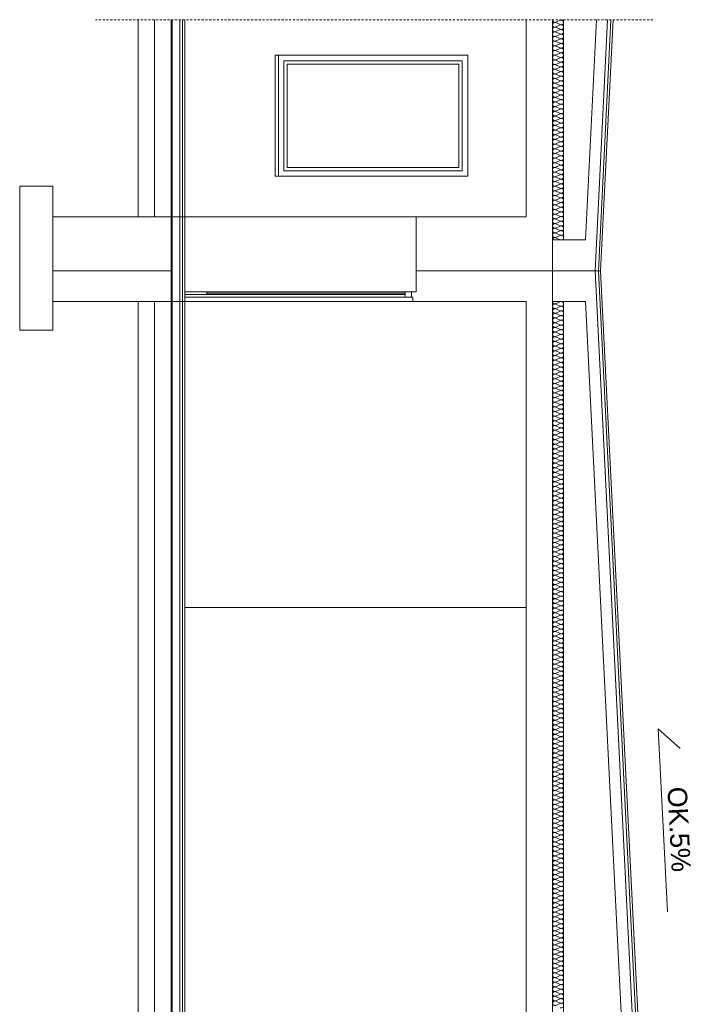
# Model space of a CAD drawing. Header units: millimetres. Extents: x 12683 to 90307, y 30842 to 62253.
# Tile 18 of 152: x 31409 to 32021, y 50817 to 51712. Entities that reach past the tile are written whole.
import ezdxf

# ---------------------------------------------------------------- set-up
doc = ezdxf.new("R2010")
doc.units = ezdxf.units.MM
doc.header["$LTSCALE"] = 0.6
doc.linetypes.add('CIEPLA', pattern=[5.7625, 3.175, -2.5875])
for name, color, linetype, lineweight in [('zzz_podklady_konstrukcja', 252, 'CIEPLA', 15), ('zzz_podklady_sciany', 252, 'Continuous', 15), ('zzzz_podklady_przekroje', 252, 'Continuous', 15)]:
    doc.layers.add(name, color=color, linetype=linetype, lineweight=lineweight)
doc.styles.add('GENERATED_STYLE_1', font='ARIAL.TTF')

msp = doc.modelspace()

# ---------------------------------------------------------------- linework, layer by layer
at = {"layer": 'zzz_podklady_konstrukcja'}
msp.add_line((31984.34, 51711.62), (31478.16, 51711.62), dxfattribs=at)
at = {"layer": 'zzz_podklady_sciany'}
for p, q in [((31869.19, 51532.53), (31439.19, 51532.53)), ((31869.19, 51177.53), (31559.19, 51177.53))]:
    msp.add_line(p, q, dxfattribs=at)
at = {"layer": 'zzzz_podklady_przekroje'}
for p, q in [((31516.69, 51711.62), (31516.69, 51532.53)), ((31531.69, 51711.62), (31531.69, 51532.53)), ((31546.69, 51711.62), (31546.69, 51483.53)), ((31547.69, 51711.62), (31547.69, 51483.53)), ((31554.69, 51711.62), (31554.69, 51532.53)), ((31557.19, 51711.62), (31557.19, 51532.53)), ((31559.19, 51711.62), (31559.19, 51532.53)), ((31869.19, 51711.62), (31869.19, 51532.53)), ((31893.19, 51711.62), (31893.19, 51483.53)), ((31896.17, 51709.3), (31900.21, 51711.06)), ((31900.21, 51707.17), (31896.17, 51708.94)), ((31896.17, 51705.05), (31900.21, 51706.82)), ((31900.21, 51711.42), (31899.75, 51711.62)), ((31903.19, 51711.62), (31903.19, 51511.53)), ((31933.2, 51711.62), (31923.19, 51511.53)), ((31943.21, 51711.62), (31931.81, 51483.53)), ((31946.21, 51711.62), (31934.81, 51483.53)), ((31948.22, 51711.62), (31936.81, 51483.53)), ((31900.21, 51702.92), (31896.17, 51704.69)), ((31896.17, 51700.8), (31900.21, 51702.57)), ((31900.21, 51698.67), (31896.17, 51700.44)), ((31896.17, 51696.55), (31900.21, 51698.32)), ((31900.21, 51694.42), (31896.17, 51696.19)), ((31896.17, 51692.3), (31900.21, 51694.07)), ((31900.21, 51690.18), (31896.17, 51691.94)), ((31896.17, 51688.05), (31900.21, 51689.82)), ((31900.21, 51685.93), (31896.17, 51687.69)), ((31641.19, 51679.36), (31641.19, 51569.36)), ((31641.19, 51679.36), (31816.19, 51679.36)), ((31644.19, 51679.36), (31644.19, 51569.36)), ((31816.19, 51679.36), (31816.19, 51569.36)), ((31896.17, 51683.8), (31900.21, 51685.57)), ((31900.21, 51681.68), (31896.17, 51683.44)), ((31896.17, 51679.55), (31900.21, 51681.32)), ((31900.21, 51677.43), (31896.17, 51679.2)), ((31649.19, 51674.36), (31811.19, 51674.36)), ((31649.19, 51674.36), (31649.19, 51574.36)), ((31652.19, 51671.36), (31808.19, 51671.36)), ((31652.19, 51671.36), (31652.19, 51577.36)), ((31808.19, 51671.36), (31808.19, 51577.36)), ((31811.19, 51674.36), (31811.19, 51574.36)), ((31896.17, 51675.3), (31900.21, 51677.07)), ((31900.21, 51673.18), (31896.17, 51674.95)), ((31896.17, 51671.05), (31900.21, 51672.82)), ((31900.21, 51668.93), (31896.17, 51670.7)), ((31896.17, 51666.8), (31900.21, 51668.57)), ((31900.21, 51664.68), (31896.17, 51666.45)), ((31896.17, 51662.55), (31900.21, 51664.32)), ((31900.21, 51660.43), (31896.17, 51662.2)), ((31896.17, 51658.31), (31900.21, 51660.07)), ((31900.21, 51656.18), (31896.17, 51657.95)), ((31896.17, 51654.06), (31900.21, 51655.82)), ((31900.21, 51651.93), (31896.17, 51653.7)), ((31896.17, 51649.81), (31900.21, 51651.57)), ((31900.21, 51647.68), (31896.17, 51649.45)), ((31896.17, 51645.56), (31900.21, 51647.33)), ((31900.21, 51643.43), (31896.17, 51645.2)), ((31896.17, 51641.31), (31900.21, 51643.08)), ((31900.21, 51639.18), (31896.17, 51640.95)), ((31896.17, 51637.06), (31900.21, 51638.83)), ((31900.21, 51634.93), (31896.17, 51636.7)), ((31896.17, 51632.81), (31900.21, 51634.58)), ((31900.21, 51630.69), (31896.17, 51632.45)), ((31896.17, 51628.56), (31900.21, 51630.33)), ((31900.21, 51626.44), (31896.17, 51628.2)), ((31896.17, 51624.31), (31900.21, 51626.08)), ((31900.21, 51622.19), (31896.17, 51623.95)), ((31896.17, 51620.06), (31900.21, 51621.83)), ((31900.21, 51617.94), (31896.17, 51619.71)), ((31896.17, 51615.81), (31900.21, 51617.58)), ((31900.21, 51613.69), (31896.17, 51615.46)), ((31896.17, 51611.56), (31900.21, 51613.33)), ((31900.21, 51609.44), (31896.17, 51611.21)), ((31896.17, 51607.31), (31900.21, 51609.08)), ((31900.21, 51605.19), (31896.17, 51606.96)), ((31896.17, 51603.06), (31900.21, 51604.83)), ((31900.21, 51600.94), (31896.17, 51602.71)), ((31896.17, 51598.82), (31900.21, 51600.58)), ((31900.21, 51596.69), (31896.17, 51598.46)), ((31896.17, 51594.57), (31900.21, 51596.33)), ((31900.21, 51592.44), (31896.17, 51594.21)), ((31896.17, 51590.32), (31900.21, 51592.08)), ((31900.21, 51588.19), (31896.17, 51589.96)), ((31896.17, 51586.07), (31900.21, 51587.84)), ((31900.21, 51583.94), (31896.17, 51585.71)), ((31896.17, 51581.82), (31900.21, 51583.59)), ((31900.21, 51579.69), (31896.17, 51581.46)), ((31649.19, 51574.36), (31811.19, 51574.36)), ((31652.19, 51577.36), (31808.19, 51577.36)), ((31896.17, 51577.57), (31900.21, 51579.34)), ((31900.21, 51575.44), (31896.17, 51577.21)), ((31896.17, 51573.32), (31900.21, 51575.09)), ((31900.21, 51571.2), (31896.17, 51572.96)), ((31641.19, 51569.36), (31816.19, 51569.36)), ((31896.17, 51569.07), (31900.21, 51570.84)), ((31900.21, 51566.95), (31896.17, 51568.71)), ((31896.17, 51564.82), (31900.21, 51566.59)), ((31900.21, 51562.7), (31896.17, 51564.46)), ((31896.17, 51560.57), (31900.21, 51562.34)), ((31409.19, 51429.53), (31409.19, 51560.35)), ((31439.19, 51560.35), (31409.19, 51560.35)), ((31439.19, 51429.53), (31439.19, 51560.35)), ((31900.21, 51558.45), (31896.17, 51560.22)), ((31896.17, 51556.32), (31900.21, 51558.09)), ((31900.21, 51554.2), (31896.17, 51555.97)), ((31896.17, 51552.07), (31900.21, 51553.84)), ((31900.21, 51549.95), (31896.17, 51551.72)), ((31896.17, 51547.82), (31900.21, 51549.59)), ((31900.21, 51545.7), (31896.17, 51547.47)), ((31896.17, 51543.57), (31900.21, 51545.34)), ((31900.21, 51541.45), (31896.17, 51543.22)), ((31896.17, 51539.33), (31900.21, 51541.09)), ((31900.21, 51537.2), (31896.17, 51538.97)), ((31896.17, 51535.08), (31900.21, 51536.84)), ((31554.69, 49972.53), (31554.69, 51532.53)), ((31557.19, 49972.53), (31557.19, 51532.53)), ((31559.19, 49972.53), (31559.19, 51532.53)), ((31766.39, 51532.53), (31769.19, 51532.53)), ((31769.19, 51464.53), (31769.19, 51532.53)), ((31900.21, 51532.95), (31896.17, 51534.72)), ((31896.17, 51530.83), (31900.21, 51532.59)), ((31900.21, 51528.7), (31896.17, 51530.47)), ((31896.17, 51526.58), (31900.21, 51528.35)), ((31900.21, 51524.45), (31896.17, 51526.22)), ((31896.17, 51522.33), (31900.21, 51524.1)), ((31900.21, 51520.2), (31896.17, 51521.97)), ((31896.17, 51518.08), (31900.21, 51519.85)), ((31900.21, 51515.95), (31896.17, 51517.72)), ((31893.19, 51511.53), (31923.19, 51511.53)), ((31896.17, 51513.83), (31900.21, 51515.6)), ((31900.21, 51511.71), (31896.17, 51513.47)), ((31439.19, 51483.53), (31546.69, 51483.53)), ((31546.69, 49944.53), (31546.69, 51483.53)), ((31547.69, 49944.53), (31547.69, 51483.53)), ((31769.19, 51483.53), (31936.81, 51483.53)), ((31769.19, 51483.53), (31936.81, 51483.53)), ((31816.19, 51483.53), (31859.19, 51483.53)), ((31893.19, 49944.53), (31893.19, 51483.53)), ((31970.28, 50714.03), (31931.81, 51483.53)), ((31973.28, 50714.03), (31934.81, 51483.53)), ((31975.29, 50714.03), (31936.81, 51483.53)), ((31759.19, 51464.53), (31559.19, 51464.53)), ((31579.19, 51464.53), (31579.19, 51461.93)), ((31759.19, 51464.53), (31769.19, 51464.53)), ((31759.19, 51464.53), (31759.19, 51459.53)), ((31765.19, 51464.53), (31769.19, 51464.53)), ((31765.19, 51459.53), (31765.19, 51464.53)), ((31439.19, 51455.53), (31640.94, 51455.53)), ((31516.69, 49972.53), (31516.69, 51455.53)), ((31531.69, 49972.53), (31531.69, 51455.53)), ((31759.19, 51461.93), (31559.19, 51461.93)), ((31559.19, 51459.53), (31766.39, 51459.53)), ((31579.19, 51463.13), (31759.19, 51463.13)), ((31581.99, 51463.13), (31759.19, 51463.13)), ((31759.19, 51461.93), (31581.99, 51461.93)), ((31640.94, 51455.53), (31869.19, 51455.53)), ((31766.39, 51455.53), (31766.39, 51459.53)), ((31766.39, 51455.53), (31766.39, 51459.53)), ((31766.39, 51455.53), (31769.19, 51455.53)), ((31819.19, 51455.53), (31859.19, 51455.53)), ((31869.19, 49972.53), (31869.19, 51455.53)), ((31893.19, 51455.53), (31923.19, 51455.53)), ((31900.21, 51455.35), (31896.17, 51453.58)), ((31903.19, 49972.53), (31903.19, 51455.53)), ((31960.27, 50714.03), (31923.19, 51455.53)), ((31896.17, 51453.22), (31900.21, 51451.46)), ((31900.21, 51451.1), (31896.17, 51449.33)), ((31896.17, 51448.97), (31900.21, 51447.21)), ((31900.21, 51446.85), (31896.17, 51445.08)), ((31896.17, 51444.73), (31900.21, 51442.96)), ((31900.21, 51442.6), (31896.17, 51440.83)), ((31896.17, 51440.48), (31900.21, 51438.71)), ((31900.21, 51438.35), (31896.17, 51436.58)), ((31439.19, 51429.53), (31409.19, 51429.53)), ((31896.17, 51436.23), (31900.21, 51434.46)), ((31900.21, 51434.1), (31896.17, 51432.33)), ((31896.17, 51431.98), (31900.21, 51430.21)), ((31900.21, 51429.85), (31896.17, 51428.08)), ((31896.17, 51427.73), (31900.21, 51425.96)), ((31900.21, 51425.6), (31896.17, 51423.84)), ((31896.17, 51423.48), (31900.21, 51421.71)), ((31900.21, 51421.35), (31896.17, 51419.59)), ((31896.17, 51419.23), (31900.21, 51417.46)), ((31900.21, 51417.1), (31896.17, 51415.34)), ((31896.17, 51414.98), (31900.21, 51413.21)), ((31900.21, 51412.86), (31896.17, 51411.09)), ((31896.17, 51410.73), (31900.21, 51408.96)), ((31900.21, 51408.61), (31896.17, 51406.84)), ((31896.17, 51406.48), (31900.21, 51404.71)), ((31900.21, 51404.36), (31896.17, 51402.59)), ((31896.17, 51402.23), (31900.21, 51400.46)), ((31900.21, 51400.11), (31896.17, 51398.34)), ((31896.17, 51397.98), (31900.21, 51396.22)), ((31900.21, 51395.86), (31896.17, 51394.09)), ((31896.17, 51393.73), (31900.21, 51391.97)), ((31900.21, 51391.61), (31896.17, 51389.84)), ((31896.17, 51389.48), (31900.21, 51387.72)), ((31900.21, 51387.36), (31896.17, 51385.59)), ((31896.17, 51385.24), (31900.21, 51383.47)), ((31900.21, 51383.11), (31896.17, 51381.34)), ((31896.17, 51380.99), (31900.21, 51379.22)), ((31900.21, 51378.86), (31896.17, 51377.09)), ((31896.17, 51376.74), (31900.21, 51374.97)), ((31900.21, 51374.61), (31896.17, 51372.84)), ((31896.17, 51372.49), (31900.21, 51370.72)), ((31900.21, 51370.36), (31896.17, 51368.59)), ((31896.17, 51368.24), (31900.21, 51366.47)), ((31900.21, 51366.11), (31896.17, 51364.35)), ((31896.17, 51363.99), (31900.21, 51362.22)), ((31900.21, 51361.86), (31896.17, 51360.1)), ((31896.17, 51359.74), (31900.21, 51357.97)), ((31900.21, 51357.61), (31896.17, 51355.85)), ((31896.17, 51355.49), (31900.21, 51353.72)), ((31900.21, 51353.37), (31896.17, 51351.6)), ((31896.17, 51351.24), (31900.21, 51349.47)), ((31900.21, 51349.12), (31896.17, 51347.35)), ((31896.17, 51346.99), (31900.21, 51345.22)), ((31900.21, 51344.87), (31896.17, 51343.1)), ((31896.17, 51342.74), (31900.21, 51340.97)), ((31900.21, 51340.62), (31896.17, 51338.85)), ((31896.17, 51338.49), (31900.21, 51336.73)), ((31900.21, 51336.37), (31896.17, 51334.6)), ((31896.17, 51334.24), (31900.21, 51332.48)), ((31900.21, 51332.12), (31896.17, 51330.35)), ((31896.17, 51329.99), (31900.21, 51328.23)), ((31900.21, 51327.87), (31896.17, 51326.1)), ((31896.17, 51325.75), (31900.21, 51323.98)), ((31900.21, 51323.62), (31896.17, 51321.85)), ((31896.17, 51321.5), (31900.21, 51319.73)), ((31900.21, 51319.37), (31896.17, 51317.6)), ((31896.17, 51317.25), (31900.21, 51315.48)), ((31900.21, 51315.12), (31896.17, 51313.35)), ((31896.17, 51313), (31900.21, 51311.23)), ((31900.21, 51310.87), (31896.17, 51309.11)), ((31896.17, 51308.75), (31900.21, 51306.98)), ((31900.21, 51306.62), (31896.17, 51304.86)), ((31896.17, 51304.5), (31900.21, 51302.73)), ((31900.21, 51302.37), (31896.17, 51300.61)), ((31896.17, 51300.25), (31900.21, 51298.48)), ((31900.21, 51298.12), (31896.17, 51296.36)), ((31896.17, 51296), (31900.21, 51294.23)), ((31900.21, 51293.88), (31896.17, 51292.11)), ((31896.17, 51291.75), (31900.21, 51289.98)), ((31900.21, 51289.63), (31896.17, 51287.86)), ((31896.17, 51287.5), (31900.21, 51285.73)), ((31900.21, 51285.38), (31896.17, 51283.61)), ((31896.17, 51283.25), (31900.21, 51281.48)), ((31900.21, 51281.13), (31896.17, 51279.36)), ((31896.17, 51279), (31900.21, 51277.24)), ((31900.21, 51276.88), (31896.17, 51275.11)), ((31896.17, 51274.75), (31900.21, 51272.99)), ((31900.21, 51272.63), (31896.17, 51270.86)), ((31896.17, 51270.5), (31900.21, 51268.74)), ((31900.21, 51268.38), (31896.17, 51266.61)), ((31896.17, 51266.26), (31900.21, 51264.49)), ((31900.21, 51264.13), (31896.17, 51262.36)), ((31896.17, 51262.01), (31900.21, 51260.24)), ((31900.21, 51259.88), (31896.17, 51258.11)), ((31896.17, 51257.76), (31900.21, 51255.99)), ((31900.21, 51255.63), (31896.17, 51253.86)), ((31896.17, 51253.51), (31900.21, 51251.74)), ((31900.21, 51251.38), (31896.17, 51249.62)), ((31896.17, 51249.26), (31900.21, 51247.49)), ((31900.21, 51247.13), (31896.17, 51245.37)), ((31896.17, 51245.01), (31900.21, 51243.24)), ((31900.21, 51242.88), (31896.17, 51241.12)), ((31896.17, 51240.76), (31900.21, 51238.99)), ((31900.21, 51238.63), (31896.17, 51236.87)), ((31896.17, 51236.51), (31900.21, 51234.74)), ((31900.21, 51234.39), (31896.17, 51232.62)), ((31896.17, 51232.26), (31900.21, 51230.49)), ((31900.21, 51230.14), (31896.17, 51228.37)), ((31896.17, 51228.01), (31900.21, 51226.24)), ((31900.21, 51225.89), (31896.17, 51224.12)), ((31896.17, 51223.76), (31900.21, 51221.99)), ((31900.21, 51221.64), (31896.17, 51219.87)), ((31896.17, 51219.51), (31900.21, 51217.75)), ((31900.21, 51217.39), (31896.17, 51215.62)), ((31896.17, 51215.26), (31900.21, 51213.5)), ((31900.21, 51213.14), (31896.17, 51211.37)), ((31896.17, 51211.01), (31900.21, 51209.25)), ((31900.21, 51208.89), (31896.17, 51207.12)), ((31896.17, 51206.77), (31900.21, 51205)), ((31900.21, 51204.64), (31896.17, 51202.87)), ((31896.17, 51202.52), (31900.21, 51200.75)), ((31900.21, 51200.39), (31896.17, 51198.62)), ((31896.17, 51198.27), (31900.21, 51196.5)), ((31900.21, 51196.14), (31896.17, 51194.37)), ((31896.17, 51194.02), (31900.21, 51192.25)), ((31900.21, 51191.89), (31896.17, 51190.13)), ((31896.17, 51189.77), (31900.21, 51188)), ((31900.21, 51187.64), (31896.17, 51185.88)), ((31896.17, 51185.52), (31900.21, 51183.75)), ((31900.21, 51183.39), (31896.17, 51181.63)), ((31896.17, 51181.27), (31900.21, 51179.5)), ((31900.21, 51179.14), (31896.17, 51177.38)), ((31896.17, 51177.02), (31900.21, 51175.25)), ((31900.21, 51174.9), (31896.17, 51173.13)), ((31896.17, 51172.77), (31900.21, 51171)), ((31900.21, 51170.65), (31896.17, 51168.88)), ((31896.17, 51168.52), (31900.21, 51166.75)), ((31900.21, 51166.4), (31896.17, 51164.63)), ((31896.17, 51164.27), (31900.21, 51162.5)), ((31900.21, 51162.15), (31896.17, 51160.38)), ((31896.17, 51160.02), (31900.21, 51158.26)), ((31900.21, 51157.9), (31896.17, 51156.13)), ((31896.17, 51155.77), (31900.21, 51154.01)), ((31900.21, 51153.65), (31896.17, 51151.88)), ((31896.17, 51151.52), (31900.21, 51149.76)), ((31900.21, 51149.4), (31896.17, 51147.63)), ((31896.17, 51147.28), (31900.21, 51145.51)), ((31900.21, 51145.15), (31896.17, 51143.38)), ((31896.17, 51143.03), (31900.21, 51141.26)), ((31900.21, 51140.9), (31896.17, 51139.13)), ((31896.17, 51138.78), (31900.21, 51137.01)), ((31900.21, 51136.65), (31896.17, 51134.88)), ((31896.17, 51134.53), (31900.21, 51132.76)), ((31900.21, 51132.4), (31896.17, 51130.64)), ((31896.17, 51130.28), (31900.21, 51128.51)), ((31900.21, 51128.15), (31896.17, 51126.39)), ((31896.17, 51126.03), (31900.21, 51124.26)), ((31900.21, 51123.9), (31896.17, 51122.14)), ((31896.17, 51121.78), (31900.21, 51120.01)), ((31900.21, 51119.65), (31896.17, 51117.89)), ((31896.17, 51117.53), (31900.21, 51115.76)), ((31900.21, 51115.41), (31896.17, 51113.64)), ((31896.17, 51113.28), (31900.21, 51111.51)), ((31900.21, 51111.16), (31896.17, 51109.39)), ((31896.17, 51109.03), (31900.21, 51107.26)), ((31900.21, 51106.91), (31896.17, 51105.14)), ((31896.17, 51104.78), (31900.21, 51103.01)), ((31900.21, 51102.66), (31896.17, 51100.89)), ((31896.17, 51100.53), (31900.21, 51098.77)), ((31900.21, 51098.41), (31896.17, 51096.64)), ((31896.17, 51096.28), (31900.21, 51094.52)), ((31900.21, 51094.16), (31896.17, 51092.39)), ((31896.17, 51092.03), (31900.21, 51090.27)), ((31900.21, 51089.91), (31896.17, 51088.14)), ((31896.17, 51087.79), (31900.21, 51086.02)), ((31900.21, 51085.66), (31896.17, 51083.89)), ((31896.17, 51083.54), (31900.21, 51081.77)), ((31900.21, 51081.41), (31896.17, 51079.64)), ((31896.17, 51079.29), (31900.21, 51077.52)), ((31900.21, 51077.16), (31896.17, 51075.39)), ((31896.17, 51075.04), (31900.21, 51073.27)), ((31900.21, 51072.91), (31896.17, 51071.15)), ((31896.17, 51070.79), (31900.21, 51069.02)), ((31900.21, 51068.66), (31896.17, 51066.9)), ((31896.17, 51066.54), (31900.21, 51064.77)), ((31900.21, 51064.41), (31896.17, 51062.65)), ((31896.17, 51062.29), (31900.21, 51060.52)), ((31997.54, 50901.09), (31989.22, 51067.57)), ((31989.22, 51067.57), (32009.04, 51049.64)), ((31900.21, 51060.16), (31896.17, 51058.4)), ((31896.17, 51058.04), (31900.21, 51056.27)), ((31900.21, 51055.92), (31896.17, 51054.15)), ((31896.17, 51053.79), (31900.21, 51052.02)), ((31900.21, 51051.67), (31896.17, 51049.9)), ((31896.17, 51049.54), (31900.21, 51047.77)), ((31900.21, 51047.42), (31896.17, 51045.65)), ((31896.17, 51045.29), (31900.21, 51043.52)), ((31900.21, 51043.17), (31896.17, 51041.4)), ((31896.17, 51041.04), (31900.21, 51039.28)), ((31900.21, 51038.92), (31896.17, 51037.15)), ((31896.17, 51036.79), (31900.21, 51035.03)), ((31900.21, 51034.67), (31896.17, 51032.9)), ((31896.17, 51032.54), (31900.21, 51030.78)), ((31900.21, 51030.42), (31896.17, 51028.65)), ((31896.17, 51028.3), (31900.21, 51026.53)), ((31900.21, 51026.17), (31896.17, 51024.4)), ((31896.17, 51024.05), (31900.21, 51022.28)), ((31900.21, 51021.92), (31896.17, 51020.15)), ((31896.17, 51019.8), (31900.21, 51018.03)), ((31900.21, 51017.67), (31896.17, 51015.9)), ((31896.17, 51015.55), (31900.21, 51013.78)), ((31900.21, 51013.42), (31896.17, 51011.66)), ((31896.17, 51011.3), (31900.21, 51009.53)), ((31900.21, 51009.17), (31896.17, 51007.41)), ((31896.17, 51007.05), (31900.21, 51005.28)), ((31900.21, 51004.92), (31896.17, 51003.16)), ((31896.17, 51002.8), (31900.21, 51001.03)), ((31900.21, 51000.67), (31896.17, 50998.91)), ((31896.17, 50998.55), (31900.21, 50996.78)), ((31900.21, 50996.43), (31896.17, 50994.66)), ((31896.17, 50994.3), (31900.21, 50992.53)), ((31900.21, 50992.18), (31896.17, 50990.41)), ((31896.17, 50990.05), (31900.21, 50988.28)), ((31900.21, 50987.93), (31896.17, 50986.16)), ((31896.17, 50985.8), (31900.21, 50984.03)), ((31900.21, 50983.68), (31896.17, 50981.91)), ((31896.17, 50981.55), (31900.21, 50979.79)), ((31900.21, 50979.43), (31896.17, 50977.66)), ((31896.17, 50977.3), (31900.21, 50975.54)), ((31900.21, 50975.18), (31896.17, 50973.41)), ((31896.17, 50973.05), (31900.21, 50971.29)), ((31900.21, 50970.93), (31896.17, 50969.16)), ((31896.17, 50968.81), (31900.21, 50967.04)), ((31900.21, 50966.68), (31896.17, 50964.91)), ((31896.17, 50964.56), (31900.21, 50962.79)), ((31900.21, 50962.43), (31896.17, 50960.66)), ((31896.17, 50960.31), (31900.21, 50958.54)), ((31900.21, 50958.18), (31896.17, 50956.41)), ((31896.17, 50956.06), (31900.21, 50954.29)), ((31900.21, 50953.93), (31896.17, 50952.17)), ((31896.17, 50951.81), (31900.21, 50950.04)), ((31900.21, 50949.68), (31896.17, 50947.92)), ((31896.17, 50947.56), (31900.21, 50945.79)), ((31900.21, 50945.43), (31896.17, 50943.67)), ((31896.17, 50943.31), (31900.21, 50941.54)), ((31900.21, 50941.19), (31896.17, 50939.42)), ((31896.17, 50939.06), (31900.21, 50937.29)), ((31900.21, 50936.94), (31896.17, 50935.17)), ((31896.17, 50934.81), (31900.21, 50933.04)), ((31900.21, 50932.69), (31896.17, 50930.92)), ((31896.17, 50930.56), (31900.21, 50928.79)), ((31900.21, 50928.44), (31896.17, 50926.67)), ((31896.17, 50926.31), (31900.21, 50924.54)), ((31900.21, 50924.19), (31896.17, 50922.42)), ((31896.17, 50922.06), (31900.21, 50920.3)), ((31900.21, 50919.94), (31896.17, 50918.17)), ((31896.17, 50917.81), (31900.21, 50916.05)), ((31900.21, 50915.69), (31896.17, 50913.92)), ((31896.17, 50913.56), (31900.21, 50911.8)), ((31900.21, 50911.44), (31896.17, 50909.67)), ((31896.17, 50909.32), (31900.21, 50907.55)), ((31900.21, 50907.19), (31896.17, 50905.42)), ((31896.17, 50905.07), (31900.21, 50903.3)), ((31900.21, 50902.94), (31896.17, 50901.17)), ((31896.17, 50900.82), (31900.21, 50899.05)), ((31900.21, 50898.69), (31896.17, 50896.92)), ((31896.17, 50896.57), (31900.21, 50894.8)), ((31900.21, 50894.44), (31896.17, 50892.68)), ((31896.17, 50892.32), (31900.21, 50890.55)), ((31900.21, 50890.19), (31896.17, 50888.43)), ((31896.17, 50888.07), (31900.21, 50886.3)), ((31900.21, 50885.94), (31896.17, 50884.18)), ((31896.17, 50883.82), (31900.21, 50882.05)), ((31900.21, 50881.7), (31896.17, 50879.93)), ((31896.17, 50879.57), (31900.21, 50877.8)), ((31900.21, 50877.45), (31896.17, 50875.68)), ((31896.17, 50875.32), (31900.21, 50873.55)), ((31900.21, 50873.2), (31896.17, 50871.43)), ((31896.17, 50871.07), (31900.21, 50869.3)), ((31900.21, 50868.95), (31896.17, 50867.18)), ((31896.17, 50866.82), (31900.21, 50865.05)), ((31900.21, 50864.7), (31896.17, 50862.93)), ((31896.17, 50862.57), (31900.21, 50860.81)), ((31900.21, 50860.45), (31896.17, 50858.68)), ((31896.17, 50858.32), (31900.21, 50856.56)), ((31900.21, 50856.2), (31896.17, 50854.43)), ((31896.17, 50854.07), (31900.21, 50852.31)), ((31900.21, 50851.95), (31896.17, 50850.18)), ((31896.17, 50849.83), (31900.21, 50848.06)), ((31900.21, 50847.7), (31896.17, 50845.93)), ((31896.17, 50845.58), (31900.21, 50843.81)), ((31900.21, 50843.45), (31896.17, 50841.68)), ((31896.17, 50841.33), (31900.21, 50839.56)), ((31900.21, 50839.2), (31896.17, 50837.43)), ((31896.17, 50837.08), (31900.21, 50835.31)), ((31900.21, 50834.95), (31896.17, 50833.19)), ((31896.17, 50832.83), (31900.21, 50831.06)), ((31900.21, 50830.7), (31896.17, 50828.94)), ((31896.17, 50828.58), (31900.21, 50826.81)), ((31900.21, 50826.45), (31896.17, 50824.69)), ((31896.17, 50824.33), (31900.21, 50822.56)), ((31900.21, 50822.21), (31896.17, 50820.44)), ((31896.17, 50820.08), (31900.21, 50818.31)), ((31900.21, 50817.96), (31896.17, 50816.19))]:
    msp.add_line(p, q, dxfattribs=at)
at = {"layer": 'zzzz_podklady_przekroje', "extrusion": (0, 0, -1)}
for centre, start_param, end_param in [((31895.32, 51706.99), 1.158004, 5.125183), ((31895.32, 51711.24), 1.158004, 3.320953), ((31901.07, 51713.37), 0.96429, 1.98359), ((31901.07, 51709.12), 4.299595, 8.266775), ((31901.07, 51704.87), 4.299595, 8.266775), ((31895.32, 51702.74), 1.158004, 5.125183), ((31895.32, 51698.5), 1.158004, 5.125183), ((31895.32, 51694.25), 1.158004, 5.125183), ((31901.07, 51700.62), 4.299595, 8.266775), ((31901.07, 51696.37), 4.299595, 8.266775), ((31895.32, 51690), 1.158004, 5.125183), ((31895.32, 51685.75), 1.158004, 5.125183), ((31901.07, 51692.12), 4.299595, 8.266775), ((31901.07, 51687.87), 4.299595, 8.266775), ((31895.32, 51681.5), 1.158004, 5.125183), ((31895.32, 51677.25), 1.158004, 5.125183), ((31901.07, 51683.62), 4.299595, 8.266775), ((31901.07, 51679.37), 4.299595, 8.266775), ((31895.32, 51673), 1.158004, 5.125183), ((31895.32, 51668.75), 1.158004, 5.125183), ((31901.07, 51675.12), 4.299595, 8.266775), ((31901.07, 51670.87), 4.299595, 8.266775), ((31895.32, 51664.5), 1.158004, 5.125183), ((31895.32, 51660.25), 1.158004, 5.125183), ((31901.07, 51666.63), 4.299595, 8.266775), ((31901.07, 51662.38), 4.299595, 8.266775), ((31901.07, 51658.13), 4.299595, 8.266775), ((31895.32, 51656), 1.158004, 5.125183), ((31895.32, 51651.75), 1.158004, 5.125183), ((31901.07, 51653.88), 4.299595, 8.266775), ((31901.07, 51649.63), 4.299595, 8.266775), ((31895.32, 51647.5), 1.158004, 5.125183), ((31895.32, 51643.25), 1.158004, 5.125183), ((31901.07, 51645.38), 4.299595, 8.266775), ((31901.07, 51641.13), 4.299595, 8.266775), ((31895.32, 51639.01), 1.158004, 5.125183), ((31895.32, 51634.76), 1.158004, 5.125183), ((31901.07, 51636.88), 4.299595, 8.266775), ((31901.07, 51632.63), 4.299595, 8.266775), ((31895.32, 51630.51), 1.158004, 5.125183), ((31895.32, 51626.26), 1.158004, 5.125183), ((31901.07, 51628.38), 4.299595, 8.266775), ((31901.07, 51624.13), 4.299595, 8.266775), ((31895.32, 51622.01), 1.158004, 5.125183), ((31895.32, 51617.76), 1.158004, 5.125183), ((31895.32, 51613.51), 1.158004, 5.125183), ((31901.07, 51619.88), 4.299595, 8.266775), ((31901.07, 51615.63), 4.299595, 8.266775), ((31895.32, 51609.26), 1.158004, 5.125183), ((31895.32, 51605.01), 1.158004, 5.125183), ((31901.07, 51611.38), 4.299595, 8.266775), ((31901.07, 51607.14), 4.299595, 8.266775), ((31895.32, 51600.76), 1.158004, 5.125183), ((31895.32, 51596.51), 1.158004, 5.125183), ((31901.07, 51602.89), 4.299595, 8.266775), ((31901.07, 51598.64), 4.299595, 8.266775), ((31895.32, 51592.26), 1.158004, 5.125183), ((31895.32, 51588.01), 1.158004, 5.125183), ((31901.07, 51594.39), 4.299595, 8.266775), ((31901.07, 51590.14), 4.299595, 8.266775), ((31895.32, 51583.76), 1.158004, 5.125183), ((31895.32, 51579.52), 1.158004, 5.125183), ((31901.07, 51585.89), 4.299595, 8.266775), ((31901.07, 51581.64), 4.299595, 8.266775), ((31895.32, 51575.27), 1.158004, 5.125183), ((31895.32, 51571.02), 1.158004, 5.125183), ((31901.07, 51577.39), 4.299595, 8.266775), ((31901.07, 51573.14), 4.299595, 8.266775), ((31901.07, 51568.89), 4.299595, 8.266775), ((31895.32, 51566.77), 1.158004, 5.125183), ((31895.32, 51562.52), 1.158004, 5.125183), ((31901.07, 51564.64), 4.299595, 8.266775), ((31901.07, 51560.39), 4.299595, 8.266775), ((31895.32, 51558.27), 1.158004, 5.125183), ((31895.32, 51554.02), 1.158004, 5.125183), ((31901.07, 51556.14), 4.299595, 8.266775), ((31901.07, 51551.89), 4.299595, 8.266775), ((31895.32, 51549.77), 1.158004, 5.125183), ((31895.32, 51545.52), 1.158004, 5.125183), ((31901.07, 51547.65), 4.299595, 8.266775), ((31901.07, 51543.4), 4.299595, 8.266775), ((31895.32, 51541.27), 1.158004, 5.125183), ((31895.32, 51537.02), 1.158004, 5.125183), ((31901.07, 51539.15), 4.299595, 8.266775), ((31901.07, 51534.9), 4.299595, 8.266775), ((31895.32, 51532.77), 1.158004, 5.125183), ((31895.32, 51528.52), 1.158004, 5.125183), ((31895.32, 51524.27), 1.158004, 5.125183), ((31901.07, 51530.65), 4.299595, 8.266775), ((31901.07, 51526.4), 4.299595, 8.266775), ((31895.32, 51520.03), 1.158004, 5.125183), ((31895.32, 51515.78), 1.158004, 5.125183), ((31901.07, 51522.15), 4.299595, 8.266775), ((31901.07, 51517.9), 4.299595, 8.266775), ((31895.32, 51511.53), 3.141593, 5.125182), ((31901.07, 51513.65), 4.299595, 8.266775)]:
    msp.add_ellipse(centre, major_axis=(2.13, 0), ratio=0.998994, start_param=start_param, end_param=end_param, dxfattribs=at)
at = {"layer": 'zzzz_podklady_przekroje'}
for centre, start_param, end_param in [((31895.32, 51455.53), 3.141593, 5.125182), ((31901.07, 51453.4), 4.299595, 8.266775), ((31895.32, 51451.28), 1.158004, 5.125183), ((31895.32, 51447.03), 1.158004, 5.125183), ((31901.07, 51449.15), 4.299595, 8.266775), ((31901.07, 51444.9), 4.299595, 8.266775), ((31895.32, 51442.78), 1.158004, 5.125183), ((31895.32, 51438.53), 1.158004, 5.125183), ((31901.07, 51440.65), 4.299595, 8.266775), ((31901.07, 51436.41), 4.299595, 8.266775), ((31895.32, 51434.28), 1.158004, 5.125183), ((31895.32, 51430.03), 1.158004, 5.125183), ((31895.32, 51425.78), 1.158004, 5.125183), ((31901.07, 51432.16), 4.299595, 8.266775), ((31901.07, 51427.91), 4.299595, 8.266775), ((31895.32, 51421.53), 1.158004, 5.125183), ((31895.32, 51417.28), 1.158004, 5.125183), ((31901.07, 51423.66), 4.299595, 8.266775), ((31901.07, 51419.41), 4.299595, 8.266775), ((31895.32, 51413.03), 1.158004, 5.125183), ((31895.32, 51408.78), 1.158004, 5.125183), ((31901.07, 51415.16), 4.299595, 8.266775), ((31901.07, 51410.91), 4.299595, 8.266775), ((31895.32, 51404.54), 1.158004, 5.125183), ((31895.32, 51400.29), 1.158004, 5.125183), ((31901.07, 51406.66), 4.299595, 8.266775), ((31901.07, 51402.41), 4.299595, 8.266775), ((31895.32, 51396.04), 1.158004, 5.125183), ((31895.32, 51391.79), 1.158004, 5.125183), ((31901.07, 51398.16), 4.299595, 8.266775), ((31901.07, 51393.91), 4.299595, 8.266775), ((31895.32, 51387.54), 1.158004, 5.125183), ((31895.32, 51383.29), 1.158004, 5.125183), ((31901.07, 51389.66), 4.299595, 8.266775), ((31901.07, 51385.41), 4.299595, 8.266775), ((31901.07, 51381.16), 4.299595, 8.266775), ((31895.32, 51379.04), 1.158004, 5.125183), ((31895.32, 51374.79), 1.158004, 5.125183), ((31901.07, 51376.92), 4.299595, 8.266775), ((31901.07, 51372.67), 4.299595, 8.266775), ((31895.32, 51370.54), 1.158004, 5.125183), ((31895.32, 51366.29), 1.158004, 5.125183), ((31901.07, 51368.42), 4.299595, 8.266775), ((31901.07, 51364.17), 4.299595, 8.266775), ((31895.32, 51362.04), 1.158004, 5.125183), ((31895.32, 51357.79), 1.158004, 5.125183), ((31901.07, 51359.92), 4.299595, 8.266775), ((31901.07, 51355.67), 4.299595, 8.266775), ((31895.32, 51353.54), 1.158004, 5.125183), ((31895.32, 51349.29), 1.158004, 5.125183), ((31895.32, 51345.05), 1.158004, 5.125183), ((31901.07, 51351.42), 4.299595, 8.266775), ((31901.07, 51347.17), 4.299595, 8.266775), ((31895.32, 51340.8), 1.158004, 5.125183), ((31895.32, 51336.55), 1.158004, 5.125183), ((31901.07, 51342.92), 4.299595, 8.266775), ((31901.07, 51338.67), 4.299595, 8.266775), ((31895.32, 51332.3), 1.158004, 5.125183), ((31895.32, 51328.05), 1.158004, 5.125183), ((31901.07, 51334.42), 4.299595, 8.266775), ((31901.07, 51330.17), 4.299595, 8.266775), ((31895.32, 51323.8), 1.158004, 5.125183), ((31895.32, 51319.55), 1.158004, 5.125183), ((31901.07, 51325.92), 4.299595, 8.266775), ((31901.07, 51321.67), 4.299595, 8.266775), ((31895.32, 51315.3), 1.158004, 5.125183), ((31895.32, 51311.05), 1.158004, 5.125183), ((31901.07, 51317.43), 4.299595, 8.266775), ((31901.07, 51313.18), 4.299595, 8.266775), ((31895.32, 51306.8), 1.158004, 5.125183), ((31895.32, 51302.55), 1.158004, 5.125183), ((31901.07, 51308.93), 4.299595, 8.266775), ((31901.07, 51304.68), 4.299595, 8.266775), ((31901.07, 51300.43), 4.299595, 8.266775), ((31895.32, 51298.3), 1.158004, 5.125183), ((31895.32, 51294.05), 1.158004, 5.125183), ((31901.07, 51296.18), 4.299595, 8.266775), ((31901.07, 51291.93), 4.299595, 8.266775), ((31895.32, 51289.8), 1.158004, 5.125183), ((31895.32, 51285.56), 1.158004, 5.125183), ((31901.07, 51287.68), 4.299595, 8.266775), ((31901.07, 51283.43), 4.299595, 8.266775), ((31895.32, 51281.31), 1.158004, 5.125183), ((31895.32, 51277.06), 1.158004, 5.125183), ((31901.07, 51279.18), 4.299595, 8.266775), ((31901.07, 51274.93), 4.299595, 8.266775), ((31895.32, 51272.81), 1.158004, 5.125183), ((31895.32, 51268.56), 1.158004, 5.125183), ((31901.07, 51270.68), 4.299595, 8.266775), ((31901.07, 51266.43), 4.299595, 8.266775), ((31895.32, 51264.31), 1.158004, 5.125183), ((31895.32, 51260.06), 1.158004, 5.125183), ((31895.32, 51255.81), 1.158004, 5.125183), ((31901.07, 51262.18), 4.299595, 8.266775), ((31901.07, 51257.94), 4.299595, 8.266775), ((31895.32, 51251.56), 1.158004, 5.125183), ((31895.32, 51247.31), 1.158004, 5.125183), ((31901.07, 51253.69), 4.299595, 8.266775), ((31901.07, 51249.44), 4.299595, 8.266775), ((31895.32, 51243.06), 1.158004, 5.125183), ((31895.32, 51238.81), 1.158004, 5.125183), ((31901.07, 51245.19), 4.299595, 8.266775), ((31901.07, 51240.94), 4.299595, 8.266775), ((31895.32, 51234.56), 1.158004, 5.125183), ((31895.32, 51230.31), 1.158004, 5.125183), ((31901.07, 51236.69), 4.299595, 8.266775), ((31901.07, 51232.44), 4.299595, 8.266775), ((31895.32, 51226.07), 1.158004, 5.125183), ((31895.32, 51221.82), 1.158004, 5.125183), ((31901.07, 51228.19), 4.299595, 8.266775), ((31901.07, 51223.94), 4.299595, 8.266775), ((31895.32, 51217.57), 1.158004, 5.125183), ((31895.32, 51213.32), 1.158004, 5.125183), ((31901.07, 51219.69), 4.299595, 8.266775), ((31901.07, 51215.44), 4.299595, 8.266775), ((31901.07, 51211.19), 4.299595, 8.266775), ((31895.32, 51209.07), 1.158004, 5.125183), ((31895.32, 51204.82), 1.158004, 5.125183), ((31901.07, 51206.94), 4.299595, 8.266775), ((31901.07, 51202.69), 4.299595, 8.266775), ((31895.32, 51200.57), 1.158004, 5.125183), ((31895.32, 51196.32), 1.158004, 5.125183), ((31901.07, 51198.45), 4.299595, 8.266775), ((31901.07, 51194.2), 4.299595, 8.266775), ((31895.32, 51192.07), 1.158004, 5.125183), ((31895.32, 51187.82), 1.158004, 5.125183), ((31901.07, 51189.95), 4.299595, 8.266775), ((31901.07, 51185.7), 4.299595, 8.266775), ((31895.32, 51183.57), 1.158004, 5.125183), ((31895.32, 51179.32), 1.158004, 5.125183), ((31901.07, 51181.45), 4.299595, 8.266775), ((31901.07, 51177.2), 4.299595, 8.266775), ((31895.32, 51175.07), 1.158004, 5.125183), ((31895.32, 51170.82), 1.158004, 5.125183), ((31895.32, 51166.58), 1.158004, 5.125183), ((31901.07, 51172.95), 4.299595, 8.266775), ((31901.07, 51168.7), 4.299595, 8.266775), ((31895.32, 51162.33), 1.158004, 5.125183), ((31895.32, 51158.08), 1.158004, 5.125183), ((31901.07, 51164.45), 4.299595, 8.266775), ((31901.07, 51160.2), 4.299595, 8.266775), ((31895.32, 51153.83), 1.158004, 5.125183), ((31895.32, 51149.58), 1.158004, 5.125183), ((31901.07, 51155.95), 4.299595, 8.266775), ((31901.07, 51151.7), 4.299595, 8.266775), ((31895.32, 51145.33), 1.158004, 5.125183), ((31895.32, 51141.08), 1.158004, 5.125183), ((31901.07, 51147.45), 4.299595, 8.266775), ((31901.07, 51143.2), 4.299595, 8.266775), ((31895.32, 51136.83), 1.158004, 5.125183), ((31895.32, 51132.58), 1.158004, 5.125183), ((31901.07, 51138.96), 4.299595, 8.266775), ((31901.07, 51134.71), 4.299595, 8.266775), ((31901.07, 51130.46), 4.299595, 8.266775), ((31895.32, 51128.33), 1.158004, 5.125183), ((31895.32, 51124.08), 1.158004, 5.125183), ((31901.07, 51126.21), 4.299595, 8.266775), ((31901.07, 51121.96), 4.299595, 8.266775), ((31895.32, 51119.83), 1.158004, 5.125183), ((31895.32, 51115.58), 1.158004, 5.125183), ((31901.07, 51117.71), 4.299595, 8.266775), ((31901.07, 51113.46), 4.299595, 8.266775), ((31895.32, 51111.33), 1.158004, 5.125183), ((31895.32, 51107.09), 1.158004, 5.125183), ((31901.07, 51109.21), 4.299595, 8.266775), ((31901.07, 51104.96), 4.299595, 8.266775), ((31895.32, 51102.84), 1.158004, 5.125183), ((31895.32, 51098.59), 1.158004, 5.125183), ((31901.07, 51100.71), 4.299595, 8.266775), ((31901.07, 51096.46), 4.299595, 8.266775), ((31895.32, 51094.34), 1.158004, 5.125183), ((31895.32, 51090.09), 1.158004, 5.125183), ((31895.32, 51085.84), 1.158004, 5.125183), ((31901.07, 51092.21), 4.299595, 8.266775), ((31901.07, 51087.96), 4.299595, 8.266775), ((31895.32, 51081.59), 1.158004, 5.125183), ((31895.32, 51077.34), 1.158004, 5.125183), ((31901.07, 51083.71), 4.299595, 8.266775), ((31901.07, 51079.47), 4.299595, 8.266775), ((31895.32, 51073.09), 1.158004, 5.125183), ((31895.32, 51068.84), 1.158004, 5.125183), ((31901.07, 51075.22), 4.299595, 8.266775), ((31901.07, 51070.97), 4.299595, 8.266775), ((31895.32, 51064.59), 1.158004, 5.125183), ((31895.32, 51060.34), 1.158004, 5.125183), ((31901.07, 51066.72), 4.299595, 8.266775), ((31901.07, 51062.47), 4.299595, 8.266775), ((31895.32, 51056.09), 1.158004, 5.125183), ((31895.32, 51051.84), 1.158004, 5.125183), ((31901.07, 51058.22), 4.299595, 8.266775), ((31901.07, 51053.97), 4.299595, 8.266775), ((31895.32, 51047.6), 1.158004, 5.125183), ((31895.32, 51043.35), 1.158004, 5.125183), ((31901.07, 51049.72), 4.299595, 8.266775), ((31901.07, 51045.47), 4.299595, 8.266775), ((31901.07, 51041.22), 4.299595, 8.266775), ((31895.32, 51039.1), 1.158004, 5.125183), ((31895.32, 51034.85), 1.158004, 5.125183), ((31901.07, 51036.97), 4.299595, 8.266775), ((31901.07, 51032.72), 4.299595, 8.266775), ((31895.32, 51030.6), 1.158004, 5.125183), ((31895.32, 51026.35), 1.158004, 5.125183), ((31901.07, 51028.47), 4.299595, 8.266775), ((31901.07, 51024.22), 4.299595, 8.266775), ((31895.32, 51022.1), 1.158004, 5.125183), ((31895.32, 51017.85), 1.158004, 5.125183), ((31901.07, 51019.98), 4.299595, 8.266775), ((31901.07, 51015.73), 4.299595, 8.266775), ((31895.32, 51013.6), 1.158004, 5.125183), ((31895.32, 51009.35), 1.158004, 5.125183), ((31901.07, 51011.48), 4.299595, 8.266775), ((31901.07, 51007.23), 4.299595, 8.266775), ((31895.32, 51005.1), 1.158004, 5.125183), ((31895.32, 51000.85), 1.158004, 5.125183), ((31895.32, 50996.6), 1.158004, 5.125183), ((31901.07, 51002.98), 4.299595, 8.266775), ((31901.07, 50998.73), 4.299595, 8.266775), ((31895.32, 50992.35), 1.158004, 5.125183), ((31895.32, 50988.11), 1.158004, 5.125183), ((31901.07, 50994.48), 4.299595, 8.266775), ((31901.07, 50990.23), 4.299595, 8.266775), ((31895.32, 50983.86), 1.158004, 5.125183), ((31895.32, 50979.61), 1.158004, 5.125183), ((31901.07, 50985.98), 4.299595, 8.266775), ((31901.07, 50981.73), 4.299595, 8.266775), ((31895.32, 50975.36), 1.158004, 5.125183), ((31895.32, 50971.11), 1.158004, 5.125183), ((31901.07, 50977.48), 4.299595, 8.266775), ((31901.07, 50973.23), 4.299595, 8.266775), ((31895.32, 50966.86), 1.158004, 5.125183), ((31895.32, 50962.61), 1.158004, 5.125183), ((31901.07, 50968.98), 4.299595, 8.266775), ((31901.07, 50964.73), 4.299595, 8.266775), ((31901.07, 50960.49), 4.299595, 8.266775), ((31895.32, 50958.36), 1.158004, 5.125183), ((31895.32, 50954.11), 1.158004, 5.125183), ((31901.07, 50956.24), 4.299595, 8.266775), ((31901.07, 50951.99), 4.299595, 8.266775), ((31895.32, 50949.86), 1.158004, 5.125183), ((31895.32, 50945.61), 1.158004, 5.125183), ((31901.07, 50947.74), 4.299595, 8.266775), ((31901.07, 50943.49), 4.299595, 8.266775), ((31895.32, 50941.36), 1.158004, 5.125183), ((31895.32, 50937.11), 1.158004, 5.125183), ((31901.07, 50939.24), 4.299595, 8.266775), ((31901.07, 50934.99), 4.299595, 8.266775), ((31895.32, 50932.87), 1.158004, 5.125183), ((31895.32, 50928.62), 1.158004, 5.125183), ((31901.07, 50930.74), 4.299595, 8.266775), ((31901.07, 50926.49), 4.299595, 8.266775), ((31895.32, 50924.37), 1.158004, 5.125183), ((31895.32, 50920.12), 1.158004, 5.125183), ((31895.32, 50915.87), 1.158004, 5.125183), ((31901.07, 50922.24), 4.299595, 8.266775), ((31901.07, 50917.99), 4.299595, 8.266775), ((31895.32, 50911.62), 1.158004, 5.125183), ((31895.32, 50907.37), 1.158004, 5.125183), ((31901.07, 50913.74), 4.299595, 8.266775), ((31901.07, 50909.49), 4.299595, 8.266775), ((31895.32, 50903.12), 1.158004, 5.125183), ((31895.32, 50898.87), 1.158004, 5.125183), ((31901.07, 50905.24), 4.299595, 8.266775), ((31901.07, 50901), 4.299595, 8.266775), ((31895.32, 50894.62), 1.158004, 5.125183), ((31895.32, 50890.37), 1.158004, 5.125183), ((31901.07, 50896.75), 4.299595, 8.266775), ((31901.07, 50892.5), 4.299595, 8.266775), ((31895.32, 50886.12), 1.158004, 5.125183), ((31895.32, 50881.87), 1.158004, 5.125183), ((31901.07, 50888.25), 4.299595, 8.266775), ((31901.07, 50884), 4.299595, 8.266775), ((31895.32, 50877.62), 1.158004, 5.125183), ((31895.32, 50873.38), 1.158004, 5.125183), ((31901.07, 50879.75), 4.299595, 8.266775), ((31901.07, 50875.5), 4.299595, 8.266775), ((31901.07, 50871.25), 4.299595, 8.266775), ((31895.32, 50869.13), 1.158004, 5.125183), ((31895.32, 50864.88), 1.158004, 5.125183), ((31901.07, 50867), 4.299595, 8.266775), ((31901.07, 50862.75), 4.299595, 8.266775), ((31895.32, 50860.63), 1.158004, 5.125183), ((31895.32, 50856.38), 1.158004, 5.125183), ((31901.07, 50858.5), 4.299595, 8.266775), ((31901.07, 50854.25), 4.299595, 8.266775), ((31895.32, 50852.13), 1.158004, 5.125183), ((31895.32, 50847.88), 1.158004, 5.125183), ((31901.07, 50850), 4.299595, 8.266775), ((31901.07, 50845.75), 4.299595, 8.266775), ((31895.32, 50843.63), 1.158004, 5.125183), ((31895.32, 50839.38), 1.158004, 5.125183), ((31901.07, 50841.51), 4.299595, 8.266775), ((31901.07, 50837.26), 4.299595, 8.266775), ((31895.32, 50835.13), 1.158004, 5.125183), ((31895.32, 50830.88), 1.158004, 5.125183), ((31895.32, 50826.63), 1.158004, 5.125183), ((31901.07, 50833.01), 4.299595, 8.266775), ((31901.07, 50828.76), 4.299595, 8.266775), ((31895.32, 50822.38), 1.158004, 5.125183), ((31895.32, 50818.13), 1.158004, 5.125183), ((31901.07, 50824.51), 4.299595, 8.266775), ((31901.07, 50820.26), 4.299595, 8.266775), ((31901.07, 50816.01), 4.299595, 8.266775)]:
    msp.add_ellipse(centre, major_axis=(2.13, 0), ratio=0.998994, start_param=start_param, end_param=end_param, dxfattribs=at)

# ---------------------------------------------------------------- texts
at = {"layer": 'zzzz_podklady_przekroje', "insert": (32008.08, 50976.17), "char_height": 17.5, "attachment_point": 5, "rotation": 272.86241, "style": 'GENERATED_STYLE_1'}
msp.add_mtext('{OK.5%}', dxfattribs=at)

doc.saveas('drawing.dxf')
